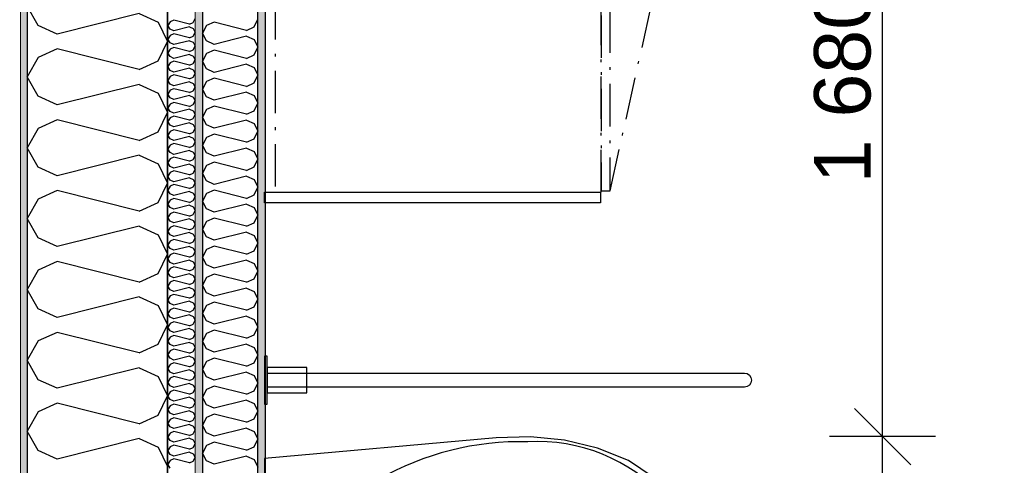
# Model space of a CAD drawing. Header units: millimetres. Extents: x -5000 to 341424, y -9235 to 550260.
# Tile 30 of 236: x 277588 to 279331, y 352526 to 353315. Entities that reach past the tile are written whole.
import ezdxf
from ezdxf.enums import TextEntityAlignment as Align

# ---------------------------------------------------------------- set-up
doc = ezdxf.new("R2010")
doc.units = ezdxf.units.MM
doc.header["$LTSCALE"] = 0.5
doc.header["$MEASUREMENT"] = 0
for name, pattern in [('Akselinje', [1500, 1000, -200, 100, -200]), ('Over snittplan', [260, 150, -50, 10, -50]), ('PLINE', [0])]:
    doc.linetypes.add(name, pattern=pattern)
for name, color, linetype in [('232- Ikke-bærende yttervegger (Skravur)(Nye konstruksjoner)', 7, 'Continuous'), ('232- Ikke-bærende yttervegger(Nye konstruksjoner)', 7, 'Continuous'), ('242- Ikke-bærende innervegger (Skravur)(Nye konstruksjoner)', 7, 'Continuous'), ('242- Ikke-bærende innervegger(Nye konstruksjoner)', 7, 'Continuous'), ('255- Gulvoverflate(Nye konstruksjoner)', 7, 'Continuous'), ('273- Kjøkkeninnredning(Nye konstruksjoner)', 7, 'Continuous'), ('315- Utstyr for sanitærinstallasjoner(Nye konstruksjoner)', 7, 'Continuous'), ('82-- Modullinjer(Nye konstruksjoner)', 7, 'Continuous'), ('842-M___1_50 Målsetting bygning', 7, 'Continuous'), ('842-M___1_50 Målsetting bygning(Nye konstruksjoner)', 7, 'Continuous'), ('862- M___Nettoareal(Nye konstruksjoner)', 7, 'Continuous'), ('862- M___Nettoareal(Polylinje)(Nye konstruksjoner)', 7, 'Continuous'), ('862- M___Nettoareal(Tekst)(Nye konstruksjoner)', 7, 'Continuous')]:
    doc.layers.add(name, color=color, linetype=linetype)
doc.layers.add('235- Utvendig kledning og overflate(Nye konstruksjoner)', color=7, linetype='Continuous', lineweight=0)
doc.layers.add('236- Innvendig kledning og overflate(Nye konstruksjoner)', color=7, linetype='Continuous', lineweight=0)
doc.styles.add('GENERATED_STYLE_1', font='txt')
doc.styles.add('GENERATED_STYLE_3', font='arial.ttf')
doc.styles.add('GENERATED_STYLE_5', font='arial.ttf')
doc.dimstyles.new('GENERATED_STYLE__2', dxfattribs={"dimtxt": 100, "dimasz": 95, "dimexe": 0.18, "dimexo": 0.0625, "dimgap": 0, "dimtad": 1, "dimtih": 1, "dimtoh": 1, "dimdec": 0, "dimzin": 0, "dimdsep": 46, "dimtxsty": 'GENERATED_STYLE_3', "dimblk": 'ARROWHEAD_6', "dimblk1": 'ARROWHEAD_6', "dimblk2": 'ARROWHEAD_6', "dimcen": 0.09, "dimse1": 1, "dimse2": 1, "dimclrd": 256, "dimclre": 256, "dimclrt": 256, "dimadec": 1, "dimazin": 0, "dimtfac": 1, "dimtdec": 4, "dimtmove": 0, "dimatfit": 3, "dimfxl": 1, "dimtolj": 1, "dimtzin": 0, "dimarcsym": 0})
doc.dimstyles.new('GENERATED_STYLE__3', dxfattribs={"dimtxt": 100, "dimasz": 95, "dimexe": 0.18, "dimexo": 0.0625, "dimgap": 0, "dimtad": 1, "dimdec": 0, "dimzin": 0, "dimdsep": 46, "dimtxsty": 'GENERATED_STYLE_3', "dimblk": 'ARROWHEAD_6', "dimblk1": 'ARROWHEAD_6', "dimblk2": 'ARROWHEAD_6', "dimcen": 0.09, "dimse1": 1, "dimse2": 1, "dimclrd": 256, "dimclre": 256, "dimclrt": 256, "dimadec": 1, "dimazin": 0, "dimtfac": 1, "dimtdec": 4, "dimtmove": 2, "dimatfit": 3, "dimfxl": 1, "dimtolj": 1, "dimtzin": 0, "dimarcsym": 0})
doc.dimstyles.new('GENERATED_STYLE__4', dxfattribs={"dimtxt": 100, "dimasz": 95, "dimexe": 0.18, "dimexo": 0.0625, "dimgap": 0, "dimtad": 1, "dimdec": 0, "dimzin": 0, "dimdsep": 46, "dimtxsty": 'GENERATED_STYLE_3', "dimblk": 'ARROWHEAD_6', "dimblk1": 'ARROWHEAD_6', "dimblk2": 'ARROWHEAD_6', "dimcen": 0.09, "dimse1": 1, "dimse2": 1, "dimclrd": 256, "dimclre": 256, "dimclrt": 256, "dimadec": 1, "dimazin": 0, "dimtfac": 1, "dimtdec": 4, "dimtmove": 0, "dimatfit": 3, "dimfxl": 1, "dimtolj": 1, "dimtzin": 0, "dimarcsym": 0})
pattern_1 = [(0, (0, 0), (0, 43.30127), [0, -25]), (0, (12.5, 21.65), (0, 43.30127), [0, -25])]

# ---------------------------------------------------------------- blocks, each defined once
blk = doc.blocks.new('LEILIGHET 4__1', base_point=(283768.6, 348580.7))
at = {"layer": '862- M___Nettoareal(Polylinje)(Nye konstruksjoner)', "flags": 128}
blk.add_lwpolyline([(286041, 356380.7), (277911, 356380.7), (277911, 348080.7), (281226, 348080.7), (281226, 349780.7), (286041, 349780.7)], close=True, dxfattribs=at)
at = {"layer": '862- M___Nettoareal(Tekst)(Nye konstruksjoner)', "style": 'GENERATED_STYLE_1'}
for tag, p in [('DUMMY_861', (280027.5, 358559.6)), ('ROOM_NAME', (279287.3, 358509.7)), ('DUMMY_862', (279287.3, 358371.3))]:
    blk.add_attdef(tag, text='', height=100, dxfattribs=at).set_placement(p, align=Align.TOP_LEFT)
blk = doc.blocks.new('BAD__35', base_point=(279523.3, 353122.9))
at = {"layer": '862- M___Nettoareal(Polylinje)(Nye konstruksjoner)', "linetype": 'PLINE', "flags": 128}
blk.add_lwpolyline([(278022, 354256.6), (278022, 351276.6), (281226, 351276.6), (281226, 354256.6)], close=True, dxfattribs=at)
at = {"layer": '862- M___Nettoareal(Tekst)(Nye konstruksjoner)', "style": 'GENERATED_STYLE_1'}
for tag, p in [('DUMMY_861', (279720.6, 353311.1)), ('ROOM_NAME', (279326, 353259.6)), ('DUMMY_862', (279326, 353122.9))]:
    blk.add_attdef(tag, text='', height=100, dxfattribs=at).set_placement(p, align=Align.TOP_LEFT)
blk = doc.blocks.new('*X332')
at = {"layer": '232- Ikke-bærende yttervegger (Skravur)(Nye konstruksjoner)', "linetype": 'PLINE'}
for p, q in [((277860.2, 353314.2), (277853.7, 353311.3)), ((277888.4, 353307.2), (277860.2, 353314.2)), ((277894.9, 353310.2), (277898, 353316.8)), ((277853.7, 353311.3), (277850, 353304.7)), ((277853.7, 353298), (277850, 353304.7)), ((277860.2, 353295.1), (277853.7, 353298)), ((277888.4, 353302.1), (277860.2, 353295.1)), ((277888.4, 353307.2), (277894.9, 353310.2)), ((277888.4, 353302.1), (277894.9, 353299.1)), ((277894.9, 353299.1), (277898, 353292.5)), ((277853.7, 353287), (277850, 353280.4)), ((277853.7, 353273.7), (277850, 353280.4)), ((277860.2, 353290), (277853.7, 353287)), ((277888.4, 353282.9), (277860.2, 353290)), ((277888.4, 353282.9), (277894.9, 353285.9)), ((277894.9, 353285.9), (277898, 353292.5)), ((277853.7, 353262.7), (277850, 353256.1)), ((277860.2, 353270.8), (277853.7, 353273.7)), ((277860.2, 353265.7), (277853.7, 353262.7)), ((277888.4, 353277.8), (277860.2, 353270.8)), ((277888.4, 353258.6), (277860.2, 353265.7)), ((277888.4, 353277.8), (277894.9, 353274.9)), ((277894.9, 353274.9), (277898, 353268.2)), ((277894.9, 353261.6), (277898, 353268.2)), ((277853.7, 353249.5), (277850, 353256.1)), ((277860.2, 353246.5), (277853.7, 353249.5)), ((277888.4, 353253.5), (277860.2, 353246.5)), ((277888.4, 353258.6), (277894.9, 353261.6)), ((277888.4, 353253.5), (277894.9, 353250.6)), ((277894.9, 353250.6), (277898, 353244)), ((277853.7, 353238.4), (277850, 353231.8)), ((277853.7, 353225.2), (277850, 353231.8)), ((277860.2, 353241.4), (277853.7, 353238.4)), ((277888.4, 353234.4), (277860.2, 353241.4)), ((277888.4, 353229.3), (277860.2, 353222.2)), ((277888.4, 353234.4), (277894.9, 353237.3)), ((277888.4, 353229.3), (277894.9, 353226.3)), ((277894.9, 353237.3), (277898, 353244)), ((277853.7, 353214.2), (277850, 353207.5)), ((277860.2, 353222.2), (277853.7, 353225.2)), ((277860.2, 353217.1), (277853.7, 353214.2)), ((277888.4, 353210.1), (277860.2, 353217.1)), ((277888.4, 353210.1), (277894.9, 353213)), ((277894.9, 353226.3), (277898, 353219.7)), ((277894.9, 353213), (277898, 353219.7)), ((277853.7, 353200.9), (277850, 353207.5)), ((277860.2, 353197.9), (277853.7, 353200.9)), ((277860.2, 353192.8), (277853.7, 353189.9)), ((277888.4, 353205), (277860.2, 353197.9)), ((277888.4, 353185.8), (277860.2, 353192.8)), ((277888.4, 353205), (277894.9, 353202)), ((277894.9, 353202), (277898, 353195.4)), ((277894.9, 353188.8), (277898, 353195.4)), ((277853.7, 353189.9), (277850, 353183.2)), ((277853.7, 353176.6), (277850, 353183.2)), ((277860.2, 353173.7), (277853.7, 353176.6)), ((277888.4, 353180.7), (277860.2, 353173.7)), ((277888.4, 353185.8), (277894.9, 353188.8)), ((277888.4, 353180.7), (277894.9, 353177.7)), ((277894.9, 353177.7), (277898, 353171.1)), ((277853.7, 353165.6), (277850, 353159)), ((277853.7, 353152.3), (277850, 353159)), ((277860.2, 353168.6), (277853.7, 353165.6)), ((277888.4, 353161.5), (277860.2, 353168.6)), ((277888.4, 353161.5), (277894.9, 353164.5)), ((277894.9, 353164.5), (277898, 353171.1)), ((277853.7, 353141.3), (277850, 353134.7)), ((277860.2, 353149.4), (277853.7, 353152.3)), ((277860.2, 353144.3), (277853.7, 353141.3)), ((277888.4, 353156.4), (277860.2, 353149.4)), ((277888.4, 353137.2), (277860.2, 353144.3)), ((277888.4, 353156.4), (277894.9, 353153.5)), ((277888.4, 353137.2), (277894.9, 353140.2)), ((277894.9, 353153.5), (277898, 353146.8)), ((277894.9, 353140.2), (277898, 353146.8)), ((277853.7, 353128.1), (277850, 353134.7)), ((277860.2, 353125.1), (277853.7, 353128.1)), ((277888.4, 353132.1), (277860.2, 353125.1)), ((277888.4, 353132.1), (277894.9, 353129.2)), ((277894.9, 353129.2), (277898, 353122.5)), ((277894.9, 353115.9), (277898, 353122.5)), ((277853.7, 353117), (277850, 353110.4)), ((277853.7, 353103.8), (277850, 353110.4)), ((277860.2, 353120), (277853.7, 353117)), ((277888.4, 353113), (277860.2, 353120)), ((277888.4, 353107.9), (277860.2, 353100.8)), ((277888.4, 353113), (277894.9, 353115.9)), ((277888.4, 353107.9), (277894.9, 353104.9)), ((277894.9, 353104.9), (277898, 353098.3)), ((277853.7, 353092.8), (277850, 353086.1)), ((277860.2, 353100.8), (277853.7, 353103.8)), ((277860.2, 353095.7), (277853.7, 353092.8)), ((277888.4, 353088.7), (277860.2, 353095.7)), ((277888.4, 353088.7), (277894.9, 353091.6)), ((277894.9, 353091.6), (277898, 353098.3)), ((277853.7, 353079.5), (277850, 353086.1)), ((277860.2, 353076.5), (277853.7, 353079.5)), ((277860.2, 353071.4), (277853.7, 353068.5)), ((277888.4, 353083.6), (277860.2, 353076.5)), ((277888.4, 353064.4), (277860.2, 353071.4)), ((277888.4, 353083.6), (277894.9, 353080.6)), ((277894.9, 353080.6), (277898, 353074)), ((277894.9, 353067.4), (277898, 353074)), ((277853.7, 353068.5), (277850, 353061.8)), ((277853.7, 353055.2), (277850, 353061.8)), ((277860.2, 353052.3), (277853.7, 353055.2)), ((277888.4, 353059.3), (277860.2, 353052.3)), ((277888.4, 353064.4), (277894.9, 353067.4)), ((277888.4, 353059.3), (277894.9, 353056.3)), ((277894.9, 353056.3), (277898, 353049.7)), ((277853.7, 353044.2), (277850, 353037.6)), ((277853.7, 353030.9), (277850, 353037.6)), ((277860.2, 353047.2), (277853.7, 353044.2)), ((277888.4, 353040.1), (277860.2, 353047.2)), ((277888.4, 353040.1), (277894.9, 353043.1)), ((277894.9, 353043.1), (277898, 353049.7)), ((277853.7, 353019.9), (277850, 353013.3)), ((277860.2, 353028), (277853.7, 353030.9)), ((277860.2, 353022.9), (277853.7, 353019.9)), ((277888.4, 353035), (277860.2, 353028)), ((277888.4, 353015.8), (277860.2, 353022.9)), ((277888.4, 353035), (277894.9, 353032.1)), ((277888.4, 353015.8), (277894.9, 353018.8)), ((277894.9, 353032.1), (277898, 353025.4)), ((277894.9, 353018.8), (277898, 353025.4)), ((277853.7, 353006.6), (277850, 353013.3)), ((277860.2, 353003.7), (277853.7, 353006.6)), ((277888.4, 353010.7), (277860.2, 353003.7)), ((277888.4, 353010.7), (277894.9, 353007.8)), ((277894.9, 353007.8), (277898, 353001.1)), ((277894.9, 352994.5), (277898, 353001.1)), ((277853.7, 352995.6), (277850, 352989)), ((277853.7, 352982.4), (277850, 352989)), ((277860.2, 352998.6), (277853.7, 352995.6)), ((277888.4, 352991.5), (277860.2, 352998.6)), ((277888.4, 352986.4), (277860.2, 352979.4)), ((277888.4, 352991.5), (277894.9, 352994.5)), ((277888.4, 352986.4), (277894.9, 352983.5)), ((277894.9, 352983.5), (277898, 352976.9)), ((277853.7, 352971.3), (277850, 352964.7)), ((277860.2, 352979.4), (277853.7, 352982.4)), ((277860.2, 352974.3), (277853.7, 352971.3)), ((277888.4, 352967.3), (277860.2, 352974.3)), ((277888.4, 352967.3), (277894.9, 352970.2)), ((277894.9, 352970.2), (277898, 352976.9)), ((277853.7, 352958.1), (277850, 352964.7)), ((277860.2, 352955.1), (277853.7, 352958.1)), ((277860.2, 352950), (277853.7, 352947.1)), ((277888.4, 352962.2), (277860.2, 352955.1)), ((277888.4, 352943), (277860.2, 352950)), ((277888.4, 352962.2), (277894.9, 352959.2)), ((277894.9, 352959.2), (277898, 352952.6)), ((277894.9, 352945.9), (277898, 352952.6)), ((277853.7, 352947.1), (277850, 352940.4)), ((277853.7, 352933.8), (277850, 352940.4)), ((277860.2, 352930.8), (277853.7, 352933.8)), ((277888.4, 352937.9), (277860.2, 352930.8)), ((277888.4, 352943), (277894.9, 352945.9)), ((277888.4, 352937.9), (277894.9, 352934.9)), ((277894.9, 352934.9), (277898, 352928.3)), ((277853.7, 352922.8), (277850, 352916.2)), ((277853.7, 352909.5), (277850, 352916.2)), ((277860.2, 352925.7), (277853.7, 352922.8)), ((277888.4, 352918.7), (277860.2, 352925.7)), ((277888.4, 352913.6), (277860.2, 352906.6)), ((277888.4, 352918.7), (277894.9, 352921.7)), ((277888.4, 352913.6), (277894.9, 352910.6)), ((277894.9, 352921.7), (277898, 352928.3)), ((277853.7, 352898.5), (277850, 352891.9)), ((277860.2, 352906.6), (277853.7, 352909.5)), ((277860.2, 352901.5), (277853.7, 352898.5)), ((277888.4, 352894.4), (277860.2, 352901.5)), ((277888.4, 352894.4), (277894.9, 352897.4)), ((277894.9, 352910.6), (277898, 352904)), ((277894.9, 352897.4), (277898, 352904)), ((277853.7, 352885.2), (277850, 352891.9)), ((277860.2, 352882.3), (277853.7, 352885.2)), ((277888.4, 352889.3), (277860.2, 352882.3)), ((277888.4, 352889.3), (277894.9, 352886.4)), ((277894.9, 352886.4), (277898, 352879.7)), ((277894.9, 352873.1), (277898, 352879.7)), ((277853.7, 352874.2), (277850, 352867.6)), ((277853.7, 352861), (277850, 352867.6)), ((277860.2, 352877.2), (277853.7, 352874.2)), ((277860.2, 352858), (277853.7, 352861)), ((277888.4, 352870.1), (277860.2, 352877.2)), ((277888.4, 352865), (277860.2, 352858)), ((277888.4, 352870.1), (277894.9, 352873.1)), ((277888.4, 352865), (277894.9, 352862.1)), ((277894.9, 352862.1), (277898, 352855.5)), ((277853.7, 352849.9), (277850, 352843.3)), ((277860.2, 352852.9), (277853.7, 352849.9)), ((277888.4, 352845.9), (277860.2, 352852.9)), ((277888.4, 352845.9), (277894.9, 352848.8)), ((277894.9, 352848.8), (277898, 352855.5)), ((277853.7, 352836.7), (277850, 352843.3)), ((277860.2, 352833.7), (277853.7, 352836.7)), ((277860.2, 352828.6), (277853.7, 352825.7)), ((277888.4, 352840.8), (277860.2, 352833.7)), ((277888.4, 352821.6), (277860.2, 352828.6)), ((277888.4, 352840.8), (277894.9, 352837.8)), ((277894.9, 352837.8), (277898, 352831.2)), ((277894.9, 352824.5), (277898, 352831.2)), ((277853.7, 352825.7), (277850, 352819)), ((277853.7, 352812.4), (277850, 352819)), ((277860.2, 352809.4), (277853.7, 352812.4)), ((277888.4, 352816.5), (277860.2, 352809.4)), ((277888.4, 352821.6), (277894.9, 352824.5)), ((277888.4, 352816.5), (277894.9, 352813.5)), ((277894.9, 352813.5), (277898, 352806.9)), ((277853.7, 352801.4), (277850, 352794.7)), ((277853.7, 352788.1), (277850, 352794.7)), ((277860.2, 352804.3), (277853.7, 352801.4)), ((277888.4, 352797.3), (277860.2, 352804.3)), ((277888.4, 352792.2), (277860.2, 352785.2)), ((277888.4, 352797.3), (277894.9, 352800.3)), ((277888.4, 352792.2), (277894.9, 352789.2)), ((277894.9, 352800.3), (277898, 352806.9)), ((277853.7, 352777.1), (277850, 352770.5)), ((277860.2, 352785.2), (277853.7, 352788.1)), ((277860.2, 352780.1), (277853.7, 352777.1)), ((277888.4, 352773), (277860.2, 352780.1)), ((277888.4, 352773), (277894.9, 352776)), ((277894.9, 352789.2), (277898, 352782.6)), ((277894.9, 352776), (277898, 352782.6)), ((277853.7, 352763.8), (277850, 352770.5)), ((277860.2, 352760.9), (277853.7, 352763.8)), ((277888.4, 352767.9), (277860.2, 352760.9)), ((277888.4, 352767.9), (277894.9, 352765)), ((277894.9, 352765), (277898, 352758.3)), ((277894.9, 352751.7), (277898, 352758.3)), ((277853.7, 352752.8), (277850, 352746.2)), ((277853.7, 352739.6), (277850, 352746.2)), ((277860.2, 352755.8), (277853.7, 352752.8)), ((277860.2, 352736.6), (277853.7, 352739.6)), ((277888.4, 352748.7), (277860.2, 352755.8)), ((277888.4, 352743.6), (277860.2, 352736.6)), ((277888.4, 352748.7), (277894.9, 352751.7)), ((277888.4, 352743.6), (277894.9, 352740.7)), ((277894.9, 352740.7), (277898, 352734)), ((277853.7, 352728.5), (277850, 352721.9)), ((277853.7, 352715.3), (277850, 352721.9)), ((277860.2, 352731.5), (277853.7, 352728.5)), ((277888.4, 352724.5), (277860.2, 352731.5)), ((277888.4, 352724.5), (277894.9, 352727.4)), ((277894.9, 352727.4), (277898, 352734)), ((277853.7, 352704.3), (277850, 352697.6)), ((277860.2, 352712.3), (277853.7, 352715.3)), ((277860.2, 352707.2), (277853.7, 352704.3)), ((277888.4, 352719.4), (277860.2, 352712.3)), ((277888.4, 352700.2), (277860.2, 352707.2)), ((277888.4, 352719.4), (277894.9, 352716.4)), ((277894.9, 352716.4), (277898, 352709.8)), ((277894.9, 352703.1), (277898, 352709.8)), ((277853.7, 352691), (277850, 352697.6)), ((277860.2, 352688), (277853.7, 352691)), ((277888.4, 352695.1), (277860.2, 352688)), ((277888.4, 352700.2), (277894.9, 352703.1)), ((277888.4, 352695.1), (277894.9, 352692.1)), ((277894.9, 352692.1), (277898, 352685.5)), ((277853.7, 352680), (277850, 352673.3)), ((277853.7, 352666.7), (277850, 352673.3)), ((277860.2, 352682.9), (277853.7, 352680)), ((277888.4, 352675.9), (277860.2, 352682.9)), ((277888.4, 352670.8), (277860.2, 352663.8)), ((277888.4, 352675.9), (277894.9, 352678.9)), ((277888.4, 352670.8), (277894.9, 352667.8)), ((277894.9, 352678.9), (277898, 352685.5)), ((277853.7, 352655.7), (277850, 352649.1)), ((277860.2, 352663.8), (277853.7, 352666.7)), ((277860.2, 352658.7), (277853.7, 352655.7)), ((277888.4, 352651.6), (277860.2, 352658.7)), ((277888.4, 352651.6), (277894.9, 352654.6)), ((277894.9, 352667.8), (277898, 352661.2)), ((277894.9, 352654.6), (277898, 352661.2)), ((277853.7, 352642.4), (277850, 352649.1)), ((277860.2, 352639.5), (277853.7, 352642.4)), ((277860.2, 352634.4), (277853.7, 352631.4)), ((277888.4, 352646.5), (277860.2, 352639.5)), ((277888.4, 352627.3), (277860.2, 352634.4)), ((277888.4, 352646.5), (277894.9, 352643.6)), ((277894.9, 352643.6), (277898, 352636.9)), ((277894.9, 352630.3), (277898, 352636.9)), ((277853.7, 352631.4), (277850, 352624.8)), ((277853.7, 352618.1), (277850, 352624.8)), ((277860.2, 352615.2), (277853.7, 352618.1)), ((277888.4, 352622.2), (277860.2, 352615.2)), ((277888.4, 352627.3), (277894.9, 352630.3)), ((277888.4, 352622.2), (277894.9, 352619.3)), ((277894.9, 352619.3), (277898, 352612.6)), ((277853.7, 352607.1), (277850, 352600.5)), ((277853.7, 352593.9), (277850, 352600.5)), ((277860.2, 352610.1), (277853.7, 352607.1)), ((277888.4, 352603), (277860.2, 352610.1)), ((277888.4, 352603), (277894.9, 352606)), ((277894.9, 352606), (277898, 352612.6)), ((277853.7, 352582.8), (277850, 352576.2)), ((277860.2, 352590.9), (277853.7, 352593.9)), ((277860.2, 352585.8), (277853.7, 352582.8)), ((277888.4, 352597.9), (277860.2, 352590.9)), ((277888.4, 352578.8), (277860.2, 352585.8)), ((277888.4, 352597.9), (277894.9, 352595)), ((277894.9, 352595), (277898, 352588.4)), ((277894.9, 352581.7), (277898, 352588.4)), ((277853.7, 352569.6), (277850, 352576.2)), ((277860.2, 352566.6), (277853.7, 352569.6)), ((277888.4, 352573.7), (277860.2, 352566.6)), ((277888.4, 352578.8), (277894.9, 352581.7)), ((277888.4, 352573.7), (277894.9, 352570.7)), ((277894.9, 352570.7), (277898, 352564.1)), ((277853.7, 352558.6), (277850, 352551.9)), ((277853.7, 352545.3), (277850, 352551.9)), ((277860.2, 352561.5), (277853.7, 352558.6)), ((277888.4, 352554.5), (277860.2, 352561.5)), ((277888.4, 352549.4), (277860.2, 352542.3)), ((277888.4, 352554.5), (277894.9, 352557.4)), ((277888.4, 352549.4), (277894.9, 352546.4)), ((277894.9, 352557.4), (277898, 352564.1)), ((277853.7, 352534.3), (277850, 352527.7)), ((277860.2, 352542.3), (277853.7, 352545.3)), ((277860.2, 352537.2), (277853.7, 352534.3)), ((277888.4, 352530.2), (277860.2, 352537.2)), ((277888.4, 352530.2), (277894.9, 352533.2)), ((277894.9, 352546.4), (277898, 352539.8)), ((277894.9, 352533.2), (277898, 352539.8)), ((277853.7, 352521), (277850, 352527.7))]:
    blk.add_line(p, q, dxfattribs=at)
blk = doc.blocks.new('*X334')
at = {"layer": '232- Ikke-bærende yttervegger (Skravur)(Nye konstruksjoner)', "linetype": 'PLINE'}
for p, q in [((277620.1, 353304.8), (277601, 353339.1)), ((277799.2, 353325.9), (277653.7, 353289.5)), ((277799.2, 353325.9), (277832.8, 353310.6)), ((277653.7, 353289.5), (277620.1, 353304.8)), ((277832.8, 353310.6), (277849, 353276.3)), ((277653.7, 353263.1), (277620.1, 353247.9)), ((277799.2, 353226.8), (277653.7, 353263.1)), ((277832.8, 353242.1), (277849, 353276.3)), ((277620.1, 353247.9), (277601, 353213.6)), ((277799.2, 353226.8), (277832.8, 353242.1)), ((277620.1, 353179.3), (277601, 353213.6)), ((277799.2, 353200.4), (277653.7, 353164.1)), ((277799.2, 353200.4), (277832.8, 353185.1)), ((277653.7, 353164.1), (277620.1, 353179.3)), ((277832.8, 353185.1), (277849, 353150.9)), ((277832.8, 353116.6), (277849, 353150.9)), ((277620.1, 353122.4), (277601, 353088.1)), ((277653.7, 353137.7), (277620.1, 353122.4)), ((277799.2, 353101.3), (277653.7, 353137.7)), ((277799.2, 353101.3), (277832.8, 353116.6)), ((277620.1, 353053.9), (277601, 353088.1)), ((277799.2, 353075), (277653.7, 353038.6)), ((277799.2, 353075), (277832.8, 353059.7)), ((277653.7, 353038.6), (277620.1, 353053.9)), ((277832.8, 353059.7), (277849, 353025.4)), ((277832.8, 352991.2), (277849, 353025.4)), ((277653.7, 353012.2), (277620.1, 352997)), ((277799.2, 352975.9), (277653.7, 353012.2)), ((277620.1, 352997), (277601, 352962.7)), ((277799.2, 352975.9), (277832.8, 352991.2)), ((277620.1, 352928.4), (277601, 352962.7)), ((277799.2, 352949.5), (277653.7, 352913.1)), ((277799.2, 352949.5), (277832.8, 352934.2)), ((277832.8, 352934.2), (277849, 352900)), ((277653.7, 352913.1), (277620.1, 352928.4)), ((277832.8, 352865.7), (277849, 352900)), ((277653.7, 352886.8), (277620.1, 352871.5)), ((277799.2, 352850.4), (277653.7, 352886.8)), ((277620.1, 352871.5), (277601, 352837.2)), ((277799.2, 352850.4), (277832.8, 352865.7)), ((277620.1, 352803), (277601, 352837.2)), ((277799.2, 352824.1), (277653.7, 352787.7)), ((277799.2, 352824.1), (277832.8, 352808.8)), ((277832.8, 352808.8), (277849, 352774.5)), ((277653.7, 352787.7), (277620.1, 352803)), ((277832.8, 352740.3), (277849, 352774.5)), ((277653.7, 352761.3), (277620.1, 352746)), ((277799.2, 352725), (277653.7, 352761.3)), ((277620.1, 352746), (277601, 352711.8)), ((277799.2, 352725), (277832.8, 352740.3)), ((277620.1, 352677.5), (277601, 352711.8)), ((277799.2, 352698.6), (277653.7, 352662.2)), ((277799.2, 352698.6), (277832.8, 352683.3)), ((277653.7, 352662.2), (277620.1, 352677.5)), ((277832.8, 352683.3), (277849, 352649.1)), ((277653.7, 352635.9), (277620.1, 352620.6)), ((277799.2, 352599.5), (277653.7, 352635.9)), ((277832.8, 352614.8), (277849, 352649.1)), ((277620.1, 352620.6), (277601, 352586.3)), ((277799.2, 352599.5), (277832.8, 352614.8)), ((277620.1, 352552.1), (277601, 352586.3)), ((277799.2, 352573.2), (277653.7, 352536.8)), ((277799.2, 352573.2), (277832.8, 352557.9)), ((277653.7, 352536.8), (277620.1, 352552.1)), ((277832.8, 352557.9), (277849, 352523.6))]:
    blk.add_line(p, q, dxfattribs=at)
blk = doc.blocks.new('Standard grid marker[87]', base_point=(277601, 363787.1))
at = {"layer": '82-- Modullinjer(Nye konstruksjoner)', "linetype": 'Akselinje'}
blk.add_line((277601, 363587.1), (277601, 339987.1), dxfattribs=at)
at = {"layer": '82-- Modullinjer(Nye konstruksjoner)', "style": 'GENERATED_STYLE_5'}
for tag, p in [('AC_MarkerText_1_0', (277601, 363965.8)), ('AC_MarkerText_1_1', (277601, 339715.8))]:
    blk.add_attdef(tag, text='', height=100, rotation=360, dxfattribs=at).set_placement(p, align=Align.TOP_CENTER)
blk = doc.blocks.new('7.03.02 Household Cabinet[151]', base_point=(278617, 353009.6))
at = {"layer": '273- Kjøkkeninnredning(Nye konstruksjoner)', "linetype": 'Over snittplan'}
blk.add_line((278633, 353012.1), (278761, 353585.8), dxfattribs=at)
at = {"layer": '273- Kjøkkeninnredning(Nye konstruksjoner)', "linetype": 'Over snittplan', "flags": 128}
for points in [[(278617, 353009.6), (278617, 353608.6), (278040, 353608.6), (278040, 353009.6)], [(278617, 353012.1), (278633, 353012.1), (278633, 353606.2), (278617, 353606.2)]]:
    blk.add_lwpolyline(points, close=True, dxfattribs=at)
at = {"layer": '273- Kjøkkeninnredning(Nye konstruksjoner)', "linetype": 'Over snittplan'}
blk.add_ellipse((278633, 353007.2), major_axis=(0, 599), ratio=0.825718, start_param=6.021386, end_param=6.283185, dxfattribs=at)
blk = doc.blocks.new('7.01.22 Cover Side[154]', base_point=(278616, 353009.6))
at = {"layer": '273- Kjøkkeninnredning(Nye konstruksjoner)', "linetype": 'PLINE'}
for p, q in [((278021, 352990.6), (278021, 353009.6)), ((278021, 353009.6), (278616, 353009.6)), ((278616, 353009.6), (278616, 352990.6)), ((278616, 352990.6), (278021, 352990.6))]:
    blk.add_line(p, q, dxfattribs=at)
blk = doc.blocks.new('*D713')
at = {"layer": '842-M___1_50 Målsetting bygning', "linetype": 'PLINE'}
for p, q in [((277601, 357738.6), (277601, 357926.1)), ((277849, 357738.6), (277849, 357926.1)), ((277651, 357882.3), (277551, 357782.3)), ((277899, 357882.3), (277799, 357782.3)), ((277526, 357832.3), (277601, 357832.3)), ((277601, 357832.3), (277849, 357832.3))]:
    blk.add_line(p, q, dxfattribs=at)
at = {"layer": '842-M___1_50 Målsetting bygning', "insert": (277610.6, 357852.3), "char_height": 100, "attachment_point": 7, "style": 'GENERATED_STYLE_3'}
blk.add_mtext('\\A1;{\\pql;\\fArial|b0|i0|c0|p0;\\W1.000000;248}', dxfattribs=at)
blk = doc.blocks.new('ARROWHEAD_6')
at = {"linetype": 'Continuous'}
for p, q in [((-0.5, -0.5), (0.5, 0.5)), ((0, 0), (-1, 0))]:
    blk.add_line(p, q, dxfattribs=at)
blk = doc.blocks.new('*D714')
at = {"layer": '842-M___1_50 Målsetting bygning', "linetype": 'PLINE'}
for p, q in [((277849, 357738.6), (277849, 357926.1)), ((279206.8, 357738.6), (279206.8, 357926.1)), ((277899, 357882.3), (277799, 357782.3)), ((279256.8, 357882.3), (279156.8, 357782.3)), ((277849, 357832.3), (279206.8, 357832.3))]:
    blk.add_line(p, q, dxfattribs=at)
at = {"layer": '842-M___1_50 Målsetting bygning', "insert": (278356.3, 357852.3), "char_height": 100, "attachment_point": 7, "style": 'GENERATED_STYLE_3'}
blk.add_mtext('\\A1;{\\pql;\\fArial|b0|i0|c0|p0;\\W1.000000;1\xa0358}', dxfattribs=at)
blk = doc.blocks.new('*D994')
at = {"layer": '842-M___1_50 Målsetting bygning(Nye konstruksjoner)', "linetype": 'PLINE'}
for p, q in [((277911, 350526), (277911, 350713.5)), ((279002.5, 350526), (279002.5, 350713.5)), ((277961, 350669.7), (277861, 350569.7)), ((279052.5, 350669.7), (278952.5, 350569.7)), ((277836, 350619.7), (277911, 350619.7)), ((277911, 350619.7), (279002.5, 350619.7))]:
    blk.add_line(p, q, dxfattribs=at)
at = {"layer": '842-M___1_50 Målsetting bygning(Nye konstruksjoner)', "insert": (278285.2, 350639.7), "char_height": 100, "attachment_point": 7, "style": 'GENERATED_STYLE_3'}
blk.add_mtext('\\A1;{\\pql;\\fArial|b0|i0|c0|p0;\\W1.000000;1\xa0091}', dxfattribs=at)
blk = doc.blocks.new('*X1229')
at = {"layer": '242- Ikke-bærende innervegger (Skravur)(Nye konstruksjoner)', "linetype": 'PLINE'}
for p, q in [((278002.6, 353302.1), (278009, 353315.7)), ((277918.6, 353304.4), (277911, 353290.9)), ((277931.8, 353310.5), (277918.6, 353304.4)), ((277989.3, 353296.1), (277931.8, 353310.5)), ((277989.3, 353296.1), (278002.6, 353302.1)), ((277918.6, 353277.3), (277911, 353290.9)), ((277989.3, 353285.7), (277931.8, 353271.3)), ((277989.3, 353285.7), (278002.6, 353279.6)), ((278002.6, 353279.6), (278009, 353266.1)), ((277931.8, 353271.3), (277918.6, 353277.3)), ((278002.6, 353252.6), (278009, 353266.1)), ((277918.6, 353254.8), (277911, 353241.3)), ((277931.8, 353260.9), (277918.6, 353254.8)), ((277989.3, 353246.5), (277931.8, 353260.9)), ((277989.3, 353246.5), (278002.6, 353252.6)), ((277918.6, 353227.8), (277911, 353241.3)), ((277931.8, 353221.7), (277918.6, 353227.8)), ((277989.3, 353236.1), (277931.8, 353221.7)), ((277989.3, 353236.1), (278002.6, 353230.1)), ((278002.6, 353230.1), (278009, 353216.5)), ((277931.8, 353211.3), (277918.6, 353205.3)), ((277989.3, 353196.9), (277931.8, 353211.3)), ((278002.6, 353203), (278009, 353216.5)), ((277918.6, 353205.3), (277911, 353191.7)), ((277989.3, 353196.9), (278002.6, 353203)), ((277918.6, 353178.2), (277911, 353191.7)), ((277931.8, 353172.2), (277918.6, 353178.2)), ((277989.3, 353186.5), (277931.8, 353172.2)), ((277989.3, 353186.5), (278002.6, 353180.5)), ((278002.6, 353180.5), (278009, 353166.9)), ((277931.8, 353161.7), (277918.6, 353155.7)), ((277989.3, 353147.4), (277931.8, 353161.7)), ((278002.6, 353153.4), (278009, 353166.9)), ((277918.6, 353155.7), (277911, 353142.2)), ((277918.6, 353128.6), (277911, 353142.2)), ((277989.3, 353147.4), (278002.6, 353153.4)), ((277931.8, 353122.6), (277918.6, 353128.6)), ((277989.3, 353137), (277931.8, 353122.6)), ((277989.3, 353137), (278002.6, 353130.9)), ((278002.6, 353130.9), (278009, 353117.4)), ((277918.6, 353106.1), (277911, 353092.6)), ((277931.8, 353112.2), (277918.6, 353106.1)), ((277989.3, 353097.8), (277931.8, 353112.2)), ((278002.6, 353103.8), (278009, 353117.4)), ((277918.6, 353079), (277911, 353092.6)), ((277989.3, 353097.8), (278002.6, 353103.8)), ((277931.8, 353073), (277918.6, 353079)), ((277989.3, 353087.4), (277931.8, 353073)), ((277989.3, 353087.4), (278002.6, 353081.3)), ((278002.6, 353081.3), (278009, 353067.8)), ((277918.6, 353056.5), (277911, 353043)), ((277931.8, 353062.6), (277918.6, 353056.5)), ((277989.3, 353048.2), (277931.8, 353062.6)), ((277989.3, 353048.2), (278002.6, 353054.3)), ((278002.6, 353054.3), (278009, 353067.8)), ((277918.6, 353029.5), (277911, 353043)), ((277989.3, 353037.8), (277931.8, 353023.4)), ((277989.3, 353037.8), (278002.6, 353031.8)), ((277931.8, 353023.4), (277918.6, 353029.5)), ((278002.6, 353031.8), (278009, 353018.2)), ((278002.6, 353004.7), (278009, 353018.2)), ((277918.6, 353007), (277911, 352993.4)), ((277931.8, 353013), (277918.6, 353007)), ((277989.3, 352998.6), (277931.8, 353013)), ((277989.3, 352998.6), (278002.6, 353004.7)), ((277918.6, 352979.9), (277911, 352993.4)), ((277989.3, 352988.2), (277931.8, 352973.9)), ((277989.3, 352988.2), (278002.6, 352982.2)), ((277931.8, 352973.9), (277918.6, 352979.9)), ((278002.6, 352982.2), (278009, 352968.6)), ((278002.6, 352955.1), (278009, 352968.6)), ((277918.6, 352957.4), (277911, 352943.9)), ((277931.8, 352963.4), (277918.6, 352957.4)), ((277989.3, 352949.1), (277931.8, 352963.4)), ((277989.3, 352949.1), (278002.6, 352955.1)), ((277918.6, 352930.3), (277911, 352943.9)), ((277989.3, 352938.7), (277931.8, 352924.3)), ((277989.3, 352938.7), (278002.6, 352932.6)), ((278002.6, 352932.6), (278009, 352919.1)), ((277931.8, 352924.3), (277918.6, 352930.3)), ((277931.8, 352913.9), (277918.6, 352907.8)), ((277989.3, 352899.5), (277931.8, 352913.9)), ((278002.6, 352905.5), (278009, 352919.1)), ((277918.6, 352907.8), (277911, 352894.3)), ((277989.3, 352899.5), (278002.6, 352905.5)), ((277918.6, 352880.7), (277911, 352894.3)), ((277931.8, 352874.7), (277918.6, 352880.7)), ((277989.3, 352889.1), (277931.8, 352874.7)), ((277989.3, 352889.1), (278002.6, 352883)), ((278002.6, 352883), (278009, 352869.5)), ((277931.8, 352864.3), (277918.6, 352858.3)), ((277989.3, 352849.9), (277931.8, 352864.3)), ((278002.6, 352856), (278009, 352869.5)), ((277918.6, 352858.3), (277911, 352844.7)), ((277918.6, 352831.2), (277911, 352844.7)), ((277989.3, 352849.9), (278002.6, 352856)), ((277931.8, 352825.1), (277918.6, 352831.2)), ((277989.3, 352839.5), (277931.8, 352825.1)), ((277989.3, 352839.5), (278002.6, 352833.5)), ((278002.6, 352833.5), (278009, 352819.9)), ((277918.6, 352808.7), (277911, 352795.1)), ((277931.8, 352814.7), (277918.6, 352808.7)), ((277989.3, 352800.3), (277931.8, 352814.7)), ((278002.6, 352806.4), (278009, 352819.9)), ((277918.6, 352781.6), (277911, 352795.1)), ((277989.3, 352800.3), (278002.6, 352806.4)), ((277931.8, 352775.6), (277918.6, 352781.6)), ((277989.3, 352789.9), (277931.8, 352775.6)), ((277989.3, 352789.9), (278002.6, 352783.9)), ((278002.6, 352783.9), (278009, 352770.4)), ((277918.6, 352759.1), (277911, 352745.6)), ((277931.8, 352765.1), (277918.6, 352759.1)), ((277989.3, 352750.8), (277931.8, 352765.1)), ((277989.3, 352750.8), (278002.6, 352756.8)), ((278002.6, 352756.8), (278009, 352770.4)), ((277918.6, 352732), (277911, 352745.6)), ((277989.3, 352740.4), (277931.8, 352726)), ((277989.3, 352740.4), (278002.6, 352734.3)), ((277931.8, 352726), (277918.6, 352732)), ((278002.6, 352734.3), (278009, 352720.8)), ((277918.6, 352709.5), (277911, 352696)), ((277931.8, 352715.6), (277918.6, 352709.5)), ((277989.3, 352701.2), (277931.8, 352715.6)), ((277989.3, 352701.2), (278002.6, 352707.2)), ((278002.6, 352707.2), (278009, 352720.8)), ((277918.6, 352682.5), (277911, 352696)), ((277989.3, 352690.8), (277931.8, 352676.4)), ((277989.3, 352690.8), (278002.6, 352684.7)), ((277931.8, 352676.4), (277918.6, 352682.5)), ((278002.6, 352684.7), (278009, 352671.2)), ((278002.6, 352657.7), (278009, 352671.2)), ((277918.6, 352660), (277911, 352646.4)), ((277931.8, 352666), (277918.6, 352660)), ((277989.3, 352651.6), (277931.8, 352666)), ((277989.3, 352651.6), (278002.6, 352657.7)), ((277918.6, 352632.9), (277911, 352646.4)), ((277989.3, 352641.2), (277931.8, 352626.8)), ((277989.3, 352641.2), (278002.6, 352635.2)), ((278002.6, 352635.2), (278009, 352621.6)), ((277931.8, 352626.8), (277918.6, 352632.9)), ((278002.6, 352608.1), (278009, 352621.6)), ((277918.6, 352610.4), (277911, 352596.8)), ((277931.8, 352616.4), (277918.6, 352610.4)), ((277989.3, 352602), (277931.8, 352616.4)), ((277989.3, 352602), (278002.6, 352608.1)), ((277918.6, 352583.3), (277911, 352596.8)), ((277931.8, 352577.3), (277918.6, 352583.3)), ((277989.3, 352591.6), (277931.8, 352577.3)), ((277989.3, 352591.6), (278002.6, 352585.6)), ((278002.6, 352585.6), (278009, 352572.1)), ((277931.8, 352566.8), (277918.6, 352560.8)), ((277989.3, 352552.5), (277931.8, 352566.8)), ((278002.6, 352558.5), (278009, 352572.1)), ((277918.6, 352560.8), (277911, 352547.3)), ((277918.6, 352533.7), (277911, 352547.3)), ((277989.3, 352552.5), (278002.6, 352558.5)), ((277931.8, 352527.7), (277918.6, 352533.7)), ((277989.3, 352542.1), (277931.8, 352527.7)), ((277989.3, 352542.1), (278002.6, 352536)), ((278002.6, 352536), (278009, 352522.5))]:
    blk.add_line(p, q, dxfattribs=at)
blk = doc.blocks.new('WC handikap[300]', base_point=(278020.9, 352376.7))
at = {"layer": '315- Utstyr for sanitærinstallasjoner(Nye konstruksjoner)', "linetype": 'PLINE'}
for p, q in [((278223.7, 352501.2), (278223.7, 352376.7)), ((278320.4, 352455.2), (278320.4, 352376.7)), ((278223.7, 352376.7), (278223.7, 352252.1)), ((278320.4, 352376.7), (278320.4, 352298.1)), ((278785.9, 352136.7), (278685.9, 352136.7)), ((278685.9, 352136.7), (278685.9, 352089.2)), ((278785.9, 352089.2), (278785.9, 352136.7)), ((278685.9, 352064.2), (278685.9, 352016.7)), ((278785.9, 352016.7), (278785.9, 352064.2)), ((278685.9, 352016.7), (278785.9, 352016.7))]:
    blk.add_line(p, q, dxfattribs=at)
at = {"layer": '315- Utstyr for sanitærinstallasjoner(Nye konstruksjoner)', "linetype": 'PLINE', "flags": 128}
for points in [[(278025.9, 352634.2), (278025.9, 352719.2), (278020.9, 352719.2), (278020.9, 352634.2)], [(278025.9, 352654.2), (278095.9, 352654.2), (278095.9, 352699.2), (278025.9, 352699.2)], [(278552.3, 352183), (278610.6, 352197.2), (278665.6, 352218.9), (278709.1, 352248.2), (278742.6, 352286), (278763.6, 352329.7), (278770.9, 352376.7), (278763.6, 352423.6), (278742.6, 352467.3), (278709.1, 352505.1), (278665.6, 352534.4), (278610.6, 352556.1), (278552.3, 352570.3), (278492.1, 352576.5), (278431.5, 352574.8), (278020.9, 352537.8), (278020.9, 352215.5), (278431.5, 352178.5), (278492.1, 352176.8)], [(278020.9, 352499.7), (278020.9, 352253.7), (278025.9, 352253.7), (278025.9, 352499.7)], [(278025.9, 352034.2), (278025.9, 352119.2), (278020.9, 352119.2), (278020.9, 352034.2)], [(278025.9, 352054.2), (278095.9, 352054.2), (278095.9, 352099.2), (278025.9, 352099.2)]]:
    blk.add_lwpolyline(points, close=True, dxfattribs=at)
for points in [[(278025.9, 352664.2), (278025.9, 352689.2), (278870.9, 352689.2, -1), (278870.9, 352664.2)], [(278025.9, 352064.2), (278025.9, 352089.2), (278870.9, 352089.2, -1), (278870.9, 352064.2)]]:
    blk.add_lwpolyline(points, format="xyb", close=True, dxfattribs=at)
at = {"layer": '315- Utstyr for sanitærinstallasjoner(Nye konstruksjoner)', "linetype": 'PLINE'}
for centre, major_axis, start_param, end_param in [((278475.5, 352081.7), (498.7, 0), 1.547178, 2.100199), ((278504.1, 352274.4), (301.2, 0), 0.725935, 1.626524), ((278486.9, 352074.4), (424.7, 0), 1.557891, 1.973619), ((278491.5, 352222.4), (272.8, 0), 1.009878, 1.567543), ((278598.4, 352375.7), (162.4, 0), 0.005861, 0.632505), ((278582, 352375.7), (91.7, 0), 0.010391, 0.933696), ((278582, 352377.6), (91.7, 0), 5.34949, 6.272794), ((278598.3, 352377.6), (162.4, 0), 5.650681, 6.277325), ((278491.5, 352530.9), (272.8, 0), 4.715638, 5.273303), ((278486.9, 352678.9), (424.7, 0), 4.309564, 4.725291), ((278504.1, 352478.9), (301.2, 0), 4.656658, 5.557246), ((278475.5, 352671.6), (498.7, 0), 4.182984, 4.736005)]:
    blk.add_ellipse(centre, major_axis=major_axis, ratio=0.97463, start_param=start_param, end_param=end_param, dxfattribs=at)
blk = doc.blocks.new('*D1449')
at = {"layer": '842-M___1_50 Målsetting bygning(Nye konstruksjoner)', "linetype": 'PLINE'}
for p, q in [((281077, 355955), (281077, 356142.5)), ((281337, 355955), (281337, 356142.5)), ((281127, 356098.7), (281027, 355998.7)), ((281287, 355998.7), (281387, 356098.7)), ((278009, 356048.7), (281077, 356048.7)), ((281077, 356048.7), (281337, 356048.7)), ((281337, 356048.7), (281412, 356048.7))]:
    blk.add_line(p, q, dxfattribs=at)
at = {"layer": '842-M___1_50 Målsetting bygning(Nye konstruksjoner)', "insert": (281098.8, 356087.3), "char_height": 100, "attachment_point": 7, "rotation": 360, "style": 'GENERATED_STYLE_3'}
blk.add_mtext('\\A1;{\\pql;\\fArial|b0|i0|c0|p0;\\W1.000000;260}', dxfattribs=at)
blk = doc.blocks.new('*D1475')
at = {"layer": '842-M___1_50 Målsetting bygning(Nye konstruksjoner)', "linetype": 'PLINE'}
for p, q in [((279065.7, 352626.7), (279165.7, 352526.7)), ((279209.4, 352576.7), (279021.9, 352576.7)), ((279115.7, 352176.6), (279115.7, 352576.7)), ((279065.7, 352226.6), (279165.7, 352126.6)), ((279209.4, 352176.6), (279021.9, 352176.6))]:
    blk.add_line(p, q, dxfattribs=at)
at = {"layer": '842-M___1_50 Målsetting bygning(Nye konstruksjoner)', "insert": (279095.7, 352262.2), "char_height": 100, "attachment_point": 7, "rotation": 90, "style": 'GENERATED_STYLE_3'}
blk.add_mtext('\\A1;{\\pql;\\fArial|b0|i0|c0|p0;\\W1.000000;400}', dxfattribs=at)
blk = doc.blocks.new('*D1476')
at = {"layer": '842-M___1_50 Målsetting bygning(Nye konstruksjoner)', "linetype": 'PLINE'}
for p, q in [((279115.7, 354256.6), (279115.7, 354331.6)), ((279165.7, 354206.6), (279065.7, 354306.6)), ((279209.4, 354256.6), (279021.9, 354256.6)), ((279115.7, 352576.7), (279115.7, 354256.6)), ((279065.7, 352626.7), (279165.7, 352526.7)), ((279209.4, 352576.7), (279021.9, 352576.7))]:
    blk.add_line(p, q, dxfattribs=at)
at = {"layer": '842-M___1_50 Målsetting bygning(Nye konstruksjoner)', "insert": (279095.7, 353025.2), "char_height": 100, "attachment_point": 7, "rotation": 90, "style": 'GENERATED_STYLE_3'}
blk.add_mtext('\\A1;{\\pql;\\fArial|b0|i0|c0|p0;\\W1.000000;1\xa0680}', dxfattribs=at)
blk = doc.blocks.new('*D1507')
at = {"layer": '842-M___1_50 Målsetting bygning(Nye konstruksjoner)', "linetype": 'PLINE'}
for p, q in [((281239, 353434.8), (281239, 353622.3)), ((278059, 353578.6), (277959, 353478.6)), ((281289, 353578.6), (281189, 353478.6)), ((278009, 353528.6), (281239, 353528.6)), ((281239, 353528.6), (281337, 353528.6))]:
    blk.add_line(p, q, dxfattribs=at)
at = {"layer": '842-M___1_50 Målsetting bygning(Nye konstruksjoner)', "char_height": 100, "attachment_point": 7, "rotation": 360, "style": 'GENERATED_STYLE_3'}
for s, insert in [('\\A1;{\\pql;\\fArial|b0|i0|c0|p0;\\W1.000000;98}', (278040.8, 353548.6)), ('\\A1;{\\pql;\\fArial|b0|i0|c0|p0;\\W1.000000;3\xa0230}', (279452.4, 353548.6)), ('\\A1;{\\pql;\\fArial|b0|i0|c0|p0;\\W1.000000;98}', (281016.3, 353548.6))]:
    blk.add_mtext(s, dxfattribs=dict(at, insert=insert))

msp = doc.modelspace()

# ---------------------------------------------------------------- hatches: boundary and pattern name
at = {"layer": '232- Ikke-bærende yttervegger (Skravur)(Nye konstruksjoner)', "linetype": 'Continuous'}
h = msp.add_hatch(dxfattribs=at)
h.set_pattern_fill('Prikker_tett', color=256, style=0, pattern_type=2)
h.set_pattern_definition(pattern_1)
h.paths.add_polyline_path([(277589, 356690.6), (277589, 350282.7), (277601, 350282.7), (277601, 356690.6)])
msp.add_hatch(color=256, dxfattribs=at).paths.add_polyline_path([(277850, 356441.6), (277849, 356441.6), (277849, 350282.7), (277850, 350282.7)])
h = msp.add_hatch(dxfattribs=at)
h.set_pattern_fill('Prikker_tett', color=256, style=0, pattern_type=2)
h.set_pattern_definition(pattern_1)
h.paths.add_polyline_path([(277898, 350282.7), (277911, 350282.7), (277911, 356380.6), (277898, 356380.6)])
at = {"layer": '242- Ikke-bærende innervegger (Skravur)(Nye konstruksjoner)', "linetype": 'Continuous'}
h = msp.add_hatch(dxfattribs=at)
h.set_pattern_fill('Prikker_tett', color=256, style=0, pattern_type=2)
h.set_pattern_definition(pattern_1)
h.paths.add_polyline_path([(278022, 351276.7), (278022, 354256.6), (278009, 354256.6), (278009, 351276.7)])

# ---------------------------------------------------------------- linework, layer by layer
at = {"layer": '232- Ikke-bærende yttervegger(Nye konstruksjoner)', "linetype": 'PLINE'}
for p, q in [((277601, 356442.6), (277601, 350282.7)), ((277849, 350282.7), (277849, 356441.6)), ((277850, 350282.7), (277850, 356393.6))]:
    msp.add_line(p, q, dxfattribs=at)
at = {"layer": '235- Utvendig kledning og overflate(Nye konstruksjoner)', "linetype": 'PLINE'}
msp.add_line((277589, 356690.6), (277589, 350282.7), dxfattribs=at)
at = {"layer": '236- Innvendig kledning og overflate(Nye konstruksjoner)', "linetype": 'PLINE'}
msp.add_line((277898, 350282.7), (277898, 356380.6), dxfattribs=at)
at = {"layer": '236- Innvendig kledning og overflate(Nye konstruksjoner)', "linetype": 'PLINE', "flags": 128}
for points in [[(277911, 350282.7), (277911, 356380.6)], [(278022, 351276.7), (278022, 354256.6)]]:
    msp.add_lwpolyline(points, dxfattribs=at)
at = {"layer": '242- Ikke-bærende innervegger(Nye konstruksjoner)', "linetype": 'PLINE'}
msp.add_line((278009, 351276.7), (278009, 354269.6), dxfattribs=at)
at = {"layer": '242- Ikke-bærende innervegger(Nye konstruksjoner)', "linetype": 'PLINE', "flags": 128}
msp.add_lwpolyline([(277911, 356380.6), (277911, 351263.7)], dxfattribs=at)
at = {"layer": '255- Gulvoverflate(Nye konstruksjoner)', "linetype": 'PLINE', "flags": 128}
msp.add_lwpolyline([(277601, 349570.7), (277601, 347770.7), (281536, 347770.7), (281536, 349470.7), (285893, 349470.7), (285893, 347770.7), (289886, 347770.7), (289886, 349470.7), (294243, 349470.7), (294243, 347770.7), (298236, 347770.7), (298236, 349470.7), (303051, 349470.7), (303051, 356690.6), (277601, 356690.6), (277601, 354890.6)], close=True, dxfattribs=at)

# ---------------------------------------------------------------- block references
at = {"layer": '232- Ikke-bærende yttervegger(Nye konstruksjoner)'}
for name in ['*X334', '*X332']:
    msp.add_blockref(name, (0, 0), dxfattribs=at)
at = {"layer": '242- Ikke-bærende innervegger(Nye konstruksjoner)'}
msp.add_blockref('*X1229', (0, 0), dxfattribs=at)
at = {"layer": '273- Kjøkkeninnredning(Nye konstruksjoner)', "linetype": 'Over snittplan'}
msp.add_blockref('7.03.02 Household Cabinet[151]', (278617, 353009.6), dxfattribs=at)
at = {"layer": '273- Kjøkkeninnredning(Nye konstruksjoner)', "linetype": 'PLINE'}
msp.add_blockref('7.01.22 Cover Side[154]', (278616, 353009.6), dxfattribs=at)
at = {"layer": '315- Utstyr for sanitærinstallasjoner(Nye konstruksjoner)', "linetype": 'PLINE'}
msp.add_blockref('WC handikap[300]', (278020.9, 352376.7), dxfattribs=at)
at = {"layer": '82-- Modullinjer(Nye konstruksjoner)', "linetype": 'PLINE'}
msp.add_blockref('Standard grid marker[87]', (277601, 363787.1), dxfattribs=at)
at = {"layer": '862- M___Nettoareal(Nye konstruksjoner)', "linetype": 'Continuous'}
for name, p in [('LEILIGHET 4__1', (283768.6, 348580.7)), ('BAD__35', (279523.3, 353122.9))]:
    msp.add_blockref(name, p, dxfattribs=at)

# ---------------------------------------------------------------- dimensions: what is measured, and where the dimension line sits
at = {"layer": '842-M___1_50 Målsetting bygning', "linetype": 'Continuous'}
for base, p1, p2, picture, middle in [((279206.8, 357832.3), (277849, 352230.7), (279206.8, 356380.6), '*D714', (278527.8, 357902.3)), ((277849, 357832.3), (277601, 352230.7), (277849, 352230.7), '*D713', (277724.8, 357902.3))]:
    dim = msp.add_linear_dim(base=base, p1=p1, p2=p2, dimstyle='GENERATED_STYLE__2', dxfattribs=at)
    dim.commit()
    dim.dimension.update_dxf_attribs({"geometry": picture, "text_midpoint": middle, "dimtype": 160})
at = {"layer": '842-M___1_50 Målsetting bygning(Nye konstruksjoner)', "linetype": 'Continuous'}
for base, p1, p2, angle, dimstyle, picture, middle, turn in [((281337, 356048.7), (281077, 356380.7), (281337, 352074.2), 360, 'GENERATED_STYLE__3', '*D1449', (281212.9, 356137.3), 360), ((279115.7, 354256.6), (278489.6, 352576.7), (279002.5, 354256.6), 90, 'GENERATED_STYLE__3', '*D1476', (279045.7, 353196.8), 90), ((281239, 353528.6), (278009, 353822.2), (281239, 352025.2), 360, 'GENERATED_STYLE__4', '*D1507', (279624, 353598.6), 360), ((279115.7, 352576.7), (281226, 352176.6), (278489.6, 352576.7), 90, 'GENERATED_STYLE__4', '*D1475', (279045.7, 352376.4), 90)]:
    dim = msp.add_linear_dim(base=base, p1=p1, p2=p2, angle=angle, dimstyle=dimstyle, dxfattribs=at)
    dim.commit()
    dim.dimension.update_dxf_attribs({"geometry": picture, "text_midpoint": middle, "dimtype": 160, "text_rotation": turn})
dim = msp.add_linear_dim(base=(279002.5037, 350619.7238), p1=(277911.0048, 353766.6503), p2=(279002.5037, 351152.6505), dimstyle='GENERATED_STYLE__2', dxfattribs=at)
dim.commit()
dim.dimension.update_dxf_attribs({"geometry": '*D994', "text_midpoint": (278456.7003, 350689.7238), "dimtype": 160})

doc.saveas('drawing.dxf')
